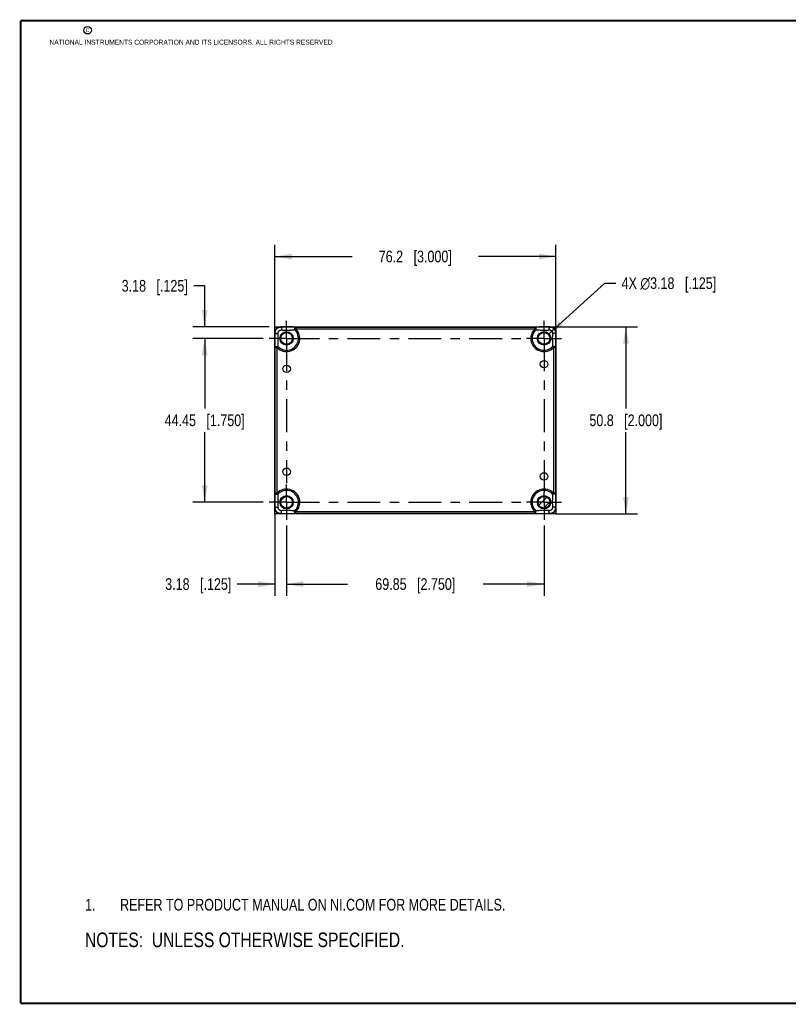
# Model space of a CAD drawing. Header units: inches. Extents: x 0.2 to 16.8, y 0.2 to 10.8.
# Tile 1 of 11: x 0.2 to 8.5, y 0.2 to 10.8. Entities that reach past the tile are written whole.
import ezdxf

# ---------------------------------------------------------------- set-up
doc = ezdxf.new("R2010")
doc.units = ezdxf.units.IN
doc.header["$LTSCALE"] = 0.935
doc.header["$MEASUREMENT"] = 0
doc.linetypes.add('CENTER', pattern=[0.6, 0.375, -0.075, 0.075, -0.075])
doc.layers.get('0').update_dxf_attribs({"linetype": 'CONTINUOUS'})
for name, color, linetype in [('02___PRT_ALL_AXES', 7, 'CONTINUOUS'), ('COSMETIC', 7, 'CONTINUOUS'), ('DETAIL', 7, 'CONTINUOUS'), ('DIMENSIONS', 7, 'CONTINUOUS')]:
    doc.layers.add(name, color=color, linetype=linetype)
doc.styles.get("Standard").update_dxf_attribs({"font": 'txt', "width": 0.8})
doc.dimstyles.new('DIMSTYLE_1', dxfattribs={"dimtxt": 0.125, "dimasz": 0.18, "dimexe": 0.125, "dimexo": 0.0625, "dimgap": 0.0625, "dimtad": 0, "dimtih": 1, "dimtoh": 1, "dimdec": 3, "dimdsep": 46, "dimtxsty": 'STANDARD', "dimblk": '_FILLED', "dimblk1": '_FILLED', "dimblk2": '_FILLED', "dimcen": 0.09, "dimadec": 0, "dimazin": 0, "dimtp": 0.001, "dimtm": 0.001, "dimtfac": 1, "dimtdec": 3, "dimtofl": 0, "dimtmove": 0, "dimatfit": 3, "dimldrblk": '_FILLED', "dimfxl": 1, "dimtolj": 1, "dimarcsym": 0})
doc.dimstyles.new('DIMSTYLE_2', dxfattribs={"dimtxt": 0.125, "dimasz": 0.18, "dimexe": 0.125, "dimexo": 0.0625, "dimgap": 0.09, "dimtad": 0, "dimtih": 1, "dimtoh": 1, "dimdec": 3, "dimdsep": 46, "dimtxsty": 'STANDARD', "dimblk": '_FILLED', "dimblk1": '_FILLED', "dimblk2": '_FILLED', "dimcen": 0.09, "dimadec": 0, "dimazin": 0, "dimtp": 0.001, "dimtm": 0.001, "dimtfac": 1, "dimtdec": 3, "dimtmove": 0, "dimatfit": 2, "dimldrblk": '_FILLED', "dimfxl": 1, "dimtolj": 1, "dimarcsym": 0})
doc.dimstyles.new('DIMSTYLE_3', dxfattribs={"dimtxt": 0.125, "dimasz": 0.18, "dimexe": 0.125, "dimexo": 0.0625, "dimgap": 0.0625, "dimtad": 0, "dimtih": 1, "dimtoh": 1, "dimdec": 3, "dimdsep": 46, "dimtxsty": 'STANDARD', "dimblk": '_FILLED', "dimblk1": '_FILLED', "dimblk2": '_FILLED', "dimcen": 0.09, "dimadec": 0, "dimazin": 0, "dimtfac": 1, "dimtdec": 3, "dimtofl": 0, "dimtmove": 0, "dimatfit": 3, "dimldrblk": '_FILLED', "dimfxl": 1, "dimtolj": 1, "dimarcsym": 0})

# ---------------------------------------------------------------- blocks, each defined once
blk = doc.blocks.new('CUSTOM_NOTE_BL0', base_point=(3.675, 1.312))
at = {"color": 2, "linetype": 'CONTINUOUS', "width": 0.8}
for s, p in [('1.', (0.938, 1.25)), ('REFER TO PRODUCT MANUAL ON NI.COM FOR MORE DETAILS.', (1.312, 1.25))]:
    blk.add_text(s, height=0.125, dxfattribs=at).set_placement(p)
blk = doc.blocks.new('_FILLED')
at = {"color": 0, "linetype": 'BYBLOCK'}
blk.add_solid([(0, 0), (-1, 0.174), (-1, -0.174)], dxfattribs=at)
blk = doc.blocks.new('*D0')
at = {"layer": 'DIMENSIONS', "color": 2, "linetype": 'CONTINUOUS'}
for p, q in [((2.841, 7.363), (2.091, 7.363)), ((2.216, 7.363), (2.216, 6.613)), ((2.216, 5.613), (2.216, 6.363)), ((2.841, 5.613), (2.091, 5.613))]:
    blk.add_line(p, q, dxfattribs=at)
at = {"layer": 'DIMENSIONS', "color": 2, "linetype": 'CONTINUOUS', "xscale": 0.18, "yscale": 0.18, "zscale": 0.18}
for p, rotation in [((2.216, 7.363), 90), ((2.216, 5.613), 270)]:
    blk.add_blockref('_FILLED', p, dxfattribs=dict(at, rotation=rotation))
at = {"layer": 'DIMENSIONS', "color": 2, "linetype": 'CONTINUOUS', "insert": (2.216, 6.551), "char_height": 0.125, "width": 1.325, "attachment_point": 2, "line_spacing_factor": 0.9}
blk.add_mtext('44.45{\\Ftxt.shx;\\W1.000000;\\H0.125000; }[1.750]', dxfattribs=at)
blk = doc.blocks.new('*D1')
at = {"layer": 'DIMENSIONS', "color": 2, "linetype": 'CONTINUOUS'}
for p, q in [((2.966, 5.486), (2.966, 4.613)), ((3.091, 5.363), (3.091, 4.613)), ((2.966, 4.738), (2.564, 4.738)), ((3.091, 4.738), (3.451, 4.738))]:
    blk.add_line(p, q, dxfattribs=at)
at = {"layer": 'DIMENSIONS', "color": 2, "linetype": 'CONTINUOUS', "xscale": 0.18, "yscale": 0.18, "zscale": 0.18}
blk.add_blockref('_FILLED', (2.966, 4.738), dxfattribs=at)
at = {"layer": 'DIMENSIONS', "color": 2, "linetype": 'CONTINUOUS', "xscale": 0.18, "yscale": 0.18, "zscale": 0.18, "rotation": 180}
blk.add_blockref('_FILLED', (3.091, 4.738), dxfattribs=at)
at = {"layer": 'DIMENSIONS', "color": 2, "linetype": 'CONTINUOUS', "insert": (2.501, 4.801), "char_height": 0.125, "width": 1.125, "attachment_point": 3, "line_spacing_factor": 0.9}
blk.add_mtext('3.18{\\Ftxt.shx;\\W1.000000;\\H0.125000; }[.125]', dxfattribs=at)
blk = doc.blocks.new('*D2')
at = {"layer": 'DIMENSIONS', "color": 2, "linetype": 'CONTINUOUS'}
for p, q in [((3.091, 5.363), (3.091, 4.613)), ((5.841, 5.363), (5.841, 4.613)), ((3.091, 4.738), (3.741, 4.738)), ((5.841, 4.738), (5.191, 4.738))]:
    blk.add_line(p, q, dxfattribs=at)
at = {"layer": 'DIMENSIONS', "color": 2, "linetype": 'CONTINUOUS', "xscale": 0.18, "yscale": 0.18, "zscale": 0.18, "rotation": 180}
blk.add_blockref('_FILLED', (3.091, 4.738), dxfattribs=at)
at = {"layer": 'DIMENSIONS', "color": 2, "linetype": 'CONTINUOUS', "xscale": 0.18, "yscale": 0.18, "zscale": 0.18}
blk.add_blockref('_FILLED', (5.841, 4.738), dxfattribs=at)
at = {"layer": 'DIMENSIONS', "color": 2, "linetype": 'CONTINUOUS', "insert": (4.466, 4.801), "char_height": 0.125, "width": 1.325, "attachment_point": 2, "line_spacing_factor": 0.9}
blk.add_mtext('69.85{\\Ftxt.shx;\\W1.000000;\\H0.125000; }[2.750]', dxfattribs=at)
blk = doc.blocks.new('*D3')
at = {"layer": 'DIMENSIONS', "color": 2, "linetype": 'CONTINUOUS'}
for p, q in [((5.887, 7.405), (6.49, 7.953)), ((6.49, 7.953), (6.608, 7.953))]:
    blk.add_line(p, q, dxfattribs=at)
at = {"layer": 'DIMENSIONS', "color": 2, "linetype": 'CONTINUOUS', "xscale": 0.18, "yscale": 0.18, "zscale": 0.18, "rotation": 222.2626127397}
blk.add_blockref('_FILLED', (5.887, 7.405), dxfattribs=at)
at = {"layer": 'DIMENSIONS', "color": 2, "linetype": 'CONTINUOUS', "insert": (6.67, 8.016), "char_height": 0.125, "width": 1.59167, "attachment_point": 1, "line_spacing_factor": 0.9}
blk.add_mtext('4X \\Fgdt;{\\Fgdt;n}\\Ftxt;3.18{\\Ftxt.shx;\\W1.000000;\\H0.125000; }[.125]', dxfattribs=at)
blk = doc.blocks.new('*D4')
at = {"layer": 'DIMENSIONS', "color": 2, "linetype": 'CONTINUOUS'}
for p, q in [((2.966, 7.491), (2.966, 8.363)), ((5.966, 7.491), (5.966, 8.363)), ((2.966, 8.238), (3.791, 8.238)), ((5.966, 8.238), (5.141, 8.238))]:
    blk.add_line(p, q, dxfattribs=at)
at = {"layer": 'DIMENSIONS', "color": 2, "linetype": 'CONTINUOUS', "xscale": 0.18, "yscale": 0.18, "zscale": 0.18, "rotation": 180}
blk.add_blockref('_FILLED', (2.966, 8.238), dxfattribs=at)
at = {"layer": 'DIMENSIONS', "color": 2, "linetype": 'CONTINUOUS', "xscale": 0.18, "yscale": 0.18, "zscale": 0.18}
blk.add_blockref('_FILLED', (5.966, 8.238), dxfattribs=at)
at = {"layer": 'DIMENSIONS', "color": 2, "linetype": 'CONTINUOUS', "insert": (4.466, 8.301), "char_height": 0.125, "width": 1.225, "attachment_point": 2, "line_spacing_factor": 0.9}
blk.add_mtext('76.2{\\Ftxt.shx;\\W1.000000;\\H0.125000; }[3.000]', dxfattribs=at)
blk = doc.blocks.new('*D5')
at = {"layer": 'DIMENSIONS', "color": 2, "linetype": 'CONTINUOUS'}
for p, q in [((5.969, 7.488), (6.841, 7.488)), ((6.716, 7.488), (6.716, 6.613)), ((6.716, 5.488), (6.716, 6.363)), ((5.969, 5.488), (6.841, 5.488))]:
    blk.add_line(p, q, dxfattribs=at)
at = {"layer": 'DIMENSIONS', "color": 2, "linetype": 'CONTINUOUS', "xscale": 0.18, "yscale": 0.18, "zscale": 0.18}
for p, rotation in [((6.716, 7.488), 90), ((6.716, 5.488), 270)]:
    blk.add_blockref('_FILLED', p, dxfattribs=dict(at, rotation=rotation))
at = {"layer": 'DIMENSIONS', "color": 2, "linetype": 'CONTINUOUS', "insert": (6.716, 6.551), "char_height": 0.125, "width": 1.225, "attachment_point": 2, "line_spacing_factor": 0.9}
blk.add_mtext('50.8{\\Ftxt.shx;\\W1.000000;\\H0.125000; }[2.000]', dxfattribs=at)
blk = doc.blocks.new('*D9')
at = {"layer": 'DIMENSIONS', "color": 2, "linetype": 'CONTINUOUS'}
for p, q in [((2.216, 7.926), (2.099, 7.926)), ((2.216, 7.488), (2.216, 7.926)), ((2.904, 7.488), (2.091, 7.488)), ((2.841, 7.363), (2.091, 7.363)), ((2.216, 7.363), (2.216, 7.003))]:
    blk.add_line(p, q, dxfattribs=at)
at = {"layer": 'DIMENSIONS', "color": 2, "linetype": 'CONTINUOUS', "xscale": 0.18, "yscale": 0.18, "zscale": 0.18}
for p, rotation in [((2.216, 7.488), 270), ((2.216, 7.363), 90)]:
    blk.add_blockref('_FILLED', p, dxfattribs=dict(at, rotation=rotation))
at = {"layer": 'DIMENSIONS', "color": 2, "linetype": 'CONTINUOUS', "insert": (2.036, 7.988), "char_height": 0.125, "width": 1.125, "attachment_point": 3, "line_spacing_factor": 0.9}
blk.add_mtext('3.18{\\Ftxt.shx;\\W1.000000;\\H0.125000; }[.125]', dxfattribs=at)
blk = doc.blocks.new('NOTES_HEADER_BL1', base_point=(3.1215, 0.9375))
at = {"layer": 'DETAIL', "color": 2, "linetype": 'CONTINUOUS', "width": 0.8}
blk.add_text('NOTES:  UNLESS OTHERWISE SPECIFIED.', height=0.156, dxfattribs=at).set_placement((0.9375, 0.8595))

msp = doc.modelspace()

# ---------------------------------------------------------------- linework, layer by layer
at = {"color": 7, "linetype": 'CONTINUOUS'}
for p, q in [((2.9661, 5.4882), (2.9661, 7.4882)), ((2.9661, 7.4882), (5.9661, 7.4882)), ((3.029, 7.4852), (3.026, 7.4882)), ((3.1879, 7.4849), (5.7442, 7.4849)), ((3.1881, 7.4849), (3.1881, 7.4652)), ((5.744, 7.4849), (5.744, 7.4652)), ((5.9031, 7.4852), (5.9061, 7.4882)), ((5.9661, 7.4882), (5.9661, 5.4882)), ((2.969, 7.4253), (2.9661, 7.4282)), ((3.1782, 7.4551), (3.1881, 7.4652)), ((3.1881, 7.4652), (5.744, 7.4652)), ((5.744, 7.4652), (5.7539, 7.4551)), ((5.9631, 7.4253), (5.9661, 7.4282)), ((2.9694, 5.7101), (2.9694, 7.2663)), ((2.9694, 7.2662), (2.9891, 7.2662)), ((2.9891, 7.2662), (2.9992, 7.2761)), ((2.9891, 5.7103), (2.9891, 7.2662)), ((5.9329, 7.2761), (5.943, 7.2662)), ((5.9627, 7.2662), (5.943, 7.2662)), ((5.943, 7.2662), (5.943, 5.7103)), ((5.9627, 7.2663), (5.9627, 5.7101)), ((2.9694, 5.7103), (2.9891, 5.7103)), ((2.9992, 5.7004), (2.9891, 5.7103)), ((5.943, 5.7103), (5.9329, 5.7004)), ((5.9627, 5.7103), (5.943, 5.7103)), ((2.969, 5.5512), (2.9661, 5.5482)), ((5.9661, 5.4882), (2.9661, 5.4882)), ((3.029, 5.4912), (3.026, 5.4882)), ((3.1881, 5.5113), (3.1782, 5.5214)), ((5.7442, 5.4916), (3.1879, 5.4916)), ((3.1881, 5.4916), (3.1881, 5.5113)), ((5.744, 5.5113), (3.1881, 5.5113)), ((5.7539, 5.5214), (5.744, 5.5113)), ((5.744, 5.4916), (5.744, 5.5113)), ((5.9031, 5.4912), (5.9061, 5.4882)), ((5.9631, 5.5512), (5.9661, 5.5482))]:
    msp.add_line(p, q, dxfattribs=at)
at = {"color": 7, "linetype": 'CONTINUOUS', "const_width": 0.02}
for points in [[(0.25, 10.7586), (0.25, 0.2586)], [(16.75, 10.7586), (0.25, 10.7586)], [(0.25, 0.2586), (16.75, 0.2586)]]:
    msp.add_lwpolyline(points, dxfattribs=at)
at = {"color": 2, "linetype": 'CONTINUOUS'}
msp.add_circle((0.9659, 10.6562), 0.0403, dxfattribs=at)
at = {"color": 7, "linetype": 'CONTINUOUS'}
for centre, radius in [((3.0911, 7.3632), 0.0712), ((3.0911, 7.3632), 0.0654), ((3.0911, 7.3632), 0.063), ((5.8411, 7.3632), 0.0712), ((5.8411, 7.3632), 0.0654), ((5.8411, 7.3632), 0.063), ((3.0911, 5.6132), 0.0712), ((5.8411, 5.6132), 0.0712), ((3.0911, 5.6132), 0.0654), ((3.0911, 5.6132), 0.063), ((5.8411, 5.6132), 0.0654), ((5.8411, 5.6132), 0.063)]:
    msp.add_circle(centre, radius, dxfattribs=at)
for centre, radius, start, end in [((3.0931, 0.5941), 6.8914, 90.01677, 90.53249), ((3.0837, -0.6671), 8.1527, 89.2671, 89.94799), ((5.8485, -0.6675), 8.153, 90.05202, 90.73289), ((5.839, 0.5941), 6.8914, 89.46751, 89.98323), ((3.0911, 7.3632), 0.1408, 223.58809, 46.41211), ((3.0911, 7.3632), 0.1266, 223.49218, 46.50818), ((5.8411, 7.3632), 0.1408, 133.58809, 316.41211), ((5.8411, 7.3632), 0.1266, 133.49227, 316.50822), ((3.0911, 5.6132), 0.1408, 313.58809, 136.41211), ((3.0911, 5.6132), 0.1266, 313.49227, 136.50822), ((5.8411, 5.6132), 0.1408, 43.58809, 226.41211), ((5.8411, 5.6132), 0.1266, 43.49218, 226.50818), ((3.0931, 12.3823), 6.8914, 269.46751, 269.98323), ((3.0837, 13.6439), 8.153, 270.05202, 270.73289), ((5.8485, 13.6436), 8.1527, 269.2671, 269.94799), ((5.839, 12.3823), 6.8914, 270.01677, 270.53249)]:
    msp.add_arc(centre, radius, start, end, dxfattribs=at)
for centre, major_axis, start_param, end_param in [((3.0261, 7.4282), (-0.0424, 0.0424), -0.7852459, 0.7852459), ((5.906, 7.4282), (0.0424, 0.0424), -0.7852459, 0.7852459), ((3.0261, 5.5482), (0.0424, 0.0424), -3.9268385, -2.3563468), ((5.906, 5.5482), (0.0424, -0.0424), -0.7852459, 0.7852459)]:
    msp.add_ellipse(centre, major_axis=major_axis, ratio=0.9996955, start_param=start_param, end_param=end_param, dxfattribs=at)
for points, knots in [([(2.969, 7.4253), (2.9691, 7.4291), (2.9698, 7.4368), (2.9727, 7.4461), (2.976, 7.4532), (2.9791, 7.4583), (2.9827, 7.4632), (2.9867, 7.4676), (2.9911, 7.4716), (2.9959, 7.4752), (3.0011, 7.4782), (3.0082, 7.4816), (3.0175, 7.4844), (3.0252, 7.4852), (3.029, 7.4852)], [0, 0, 0, 0, 0.1217868, 0.2461638, 0.3091677, 0.3725627, 0.4362151, 0.4999997, 0.5637844, 0.627437, 0.6908321, 0.753836, 0.8782129, 1, 1, 1, 1]), ([(3.029, 7.4852), (3.0294, 7.4852), (3.0303, 7.4851), (3.0315, 7.4844), (3.0327, 7.4835), (3.0338, 7.4821), (3.0348, 7.4805), (3.0357, 7.4786), (3.0364, 7.4765), (3.0371, 7.4741), (3.0375, 7.4716), (3.038, 7.4681), (3.0381, 7.4637), (3.0376, 7.4593), (3.0369, 7.456), (3.0365, 7.4544), (3.0362, 7.4537)], [0, 0, 0, 0, 0.0354049, 0.073639, 0.1163072, 0.1643663, 0.2181372, 0.2775448, 0.34212, 0.4111269, 0.4837103, 0.5588261, 0.7121035, 0.8621457, 0.9331935, 1, 1, 1, 1]), ([(3.1879, 7.4849), (3.1878, 7.4849), (3.1874, 7.4848), (3.1868, 7.4847), (3.1861, 7.4844), (3.1853, 7.4841), (3.1844, 7.4838), (3.1836, 7.4833), (3.1829, 7.4828), (3.1819, 7.4819), (3.1809, 7.4806), (3.1801, 7.4792), (3.1795, 7.478), (3.1789, 7.4766), (3.1782, 7.4748), (3.1775, 7.4725), (3.1771, 7.47), (3.1768, 7.4675), (3.1767, 7.4641), (3.1769, 7.4607), (3.1775, 7.4574), (3.178, 7.4559), (3.1782, 7.4551)], [0, 0, 0, 0, 0.0138582, 0.0324688, 0.0547552, 0.0796442, 0.1061034, 0.1331754, 0.160068, 0.1867369, 0.2409661, 0.2984273, 0.3288209, 0.3603839, 0.4265293, 0.4958701, 0.5674799, 0.6405834, 0.7144345, 0.8610023, 0.9319506, 1, 1, 1, 1]), ([(5.7443, 7.4849), (5.7448, 7.4849), (5.7458, 7.4847), (5.7472, 7.4842), (5.7486, 7.4833), (5.7499, 7.4821), (5.7511, 7.4806), (5.7522, 7.4789), (5.7531, 7.4769), (5.7542, 7.474), (5.7549, 7.4708), (5.7553, 7.4675), (5.7554, 7.4641), (5.7552, 7.4607), (5.7546, 7.4574), (5.7541, 7.4559), (5.7539, 7.4551)], [0, 0, 0, 0, 0.0418447, 0.0856002, 0.1323022, 0.182703, 0.2372167, 0.2959221, 0.3586848, 0.4251, 0.5661768, 0.6394978, 0.7135768, 0.8605716, 0.9317384, 1, 1, 1, 1]), ([(5.9031, 7.4852), (5.9027, 7.4852), (5.9018, 7.4851), (5.9006, 7.4844), (5.8994, 7.4835), (5.8983, 7.4821), (5.8973, 7.4805), (5.8964, 7.4786), (5.8957, 7.4765), (5.8951, 7.4741), (5.8946, 7.4716), (5.8942, 7.4681), (5.894, 7.4637), (5.8945, 7.4593), (5.8952, 7.456), (5.8956, 7.4544), (5.8959, 7.4537)], [0, 0, 0, 0, 0.0354032, 0.0736361, 0.1163037, 0.1643624, 0.2181331, 0.2775405, 0.3421157, 0.4111225, 0.4837059, 0.5588217, 0.7120996, 0.8621432, 0.9331921, 1, 1, 1, 1]), ([(5.9031, 7.4852), (5.9069, 7.4852), (5.9146, 7.4844), (5.9239, 7.4816), (5.9311, 7.4782), (5.9362, 7.4752), (5.941, 7.4716), (5.9454, 7.4676), (5.9495, 7.4632), (5.953, 7.4583), (5.9561, 7.4532), (5.9594, 7.4461), (5.9623, 7.4368), (5.9631, 7.4291), (5.9631, 7.4253)], [0, 0, 0, 0, 0.1217866, 0.2461632, 0.3091671, 0.3725624, 0.4362152, 0.5000001, 0.563785, 0.6274377, 0.690833, 0.7538369, 0.8782132, 1, 1, 1, 1]), ([(2.9694, 7.2663), (2.9693, 7.2785), (2.969, 7.3041), (2.9687, 7.3438), (2.9687, 7.3845), (2.9689, 7.412), (2.969, 7.4253)], [0, 0, 0, 0, 0.2301903, 0.4823155, 0.7489503, 1, 1, 1, 1]), ([(2.969, 7.4253), (2.9691, 7.4248), (2.9692, 7.424), (2.9698, 7.4227), (2.9708, 7.4216), (2.9721, 7.4205), (2.9738, 7.4195), (2.9757, 7.4186), (2.9778, 7.4179), (2.9801, 7.4172), (2.9826, 7.4168), (2.9862, 7.4163), (2.9906, 7.4162), (2.995, 7.4167), (2.9983, 7.4173), (2.9999, 7.4178), (3.0006, 7.418)], [0, 0, 0, 0, 0.0354032, 0.0736361, 0.1163037, 0.1643624, 0.2181331, 0.2775405, 0.3421157, 0.4111225, 0.4837059, 0.5588217, 0.7120996, 0.8621432, 0.9331921, 1, 1, 1, 1]), ([(2.9992, 7.2761), (2.9994, 7.2814), (2.9999, 7.2922), (3.0006, 7.3088), (3.0015, 7.3261), (3.002, 7.3412), (3.0023, 7.3537), (3.0024, 7.3633), (3.0023, 7.3729), (3.002, 7.3854), (3.0014, 7.4004), (3.0009, 7.4123), (3.0006, 7.418)], [0, 0, 0, 0, 0.1122443, 0.2285952, 0.3505524, 0.4794893, 0.5464438, 0.6143478, 0.6822454, 0.7491842, 0.8780798, 1, 1, 1, 1]), ([(3.0006, 7.418), (3.0005, 7.4203), (3.0007, 7.4248), (3.0022, 7.4305), (3.004, 7.4348), (3.0058, 7.438), (3.008, 7.441), (3.0105, 7.4438), (3.0132, 7.4463), (3.0163, 7.4485), (3.0195, 7.4503), (3.0238, 7.4521), (3.0294, 7.4535), (3.034, 7.4538), (3.0362, 7.4537)], [0, 0, 0, 0, 0.1175264, 0.2407111, 0.3042686, 0.3688918, 0.4342447, 0.4999996, 0.5657546, 0.6311077, 0.6957312, 0.759289, 0.8824734, 1, 1, 1, 1]), ([(3.0362, 7.4537), (3.0405, 7.4535), (3.0493, 7.453), (3.0628, 7.4525), (3.0768, 7.4521), (3.0862, 7.4519), (3.0911, 7.4519)], [0, 0, 0, 0, 0.235502, 0.480887, 0.7367229, 1, 1, 1, 1]), ([(3.0911, 7.4519), (3.0951, 7.4519), (3.103, 7.452), (3.1147, 7.4523), (3.1261, 7.4528), (3.1406, 7.4534), (3.1579, 7.4542), (3.1716, 7.4548), (3.1782, 7.4551)], [0, 0, 0, 0, 0.1379725, 0.2730796, 0.4037938, 0.5299386, 0.7706437, 1, 1, 1, 1]), ([(5.7539, 7.4551), (5.7606, 7.4548), (5.7742, 7.4542), (5.7915, 7.4534), (5.806, 7.4528), (5.8174, 7.4523), (5.8291, 7.452), (5.837, 7.4519), (5.8411, 7.4519)], [0, 0, 0, 0, 0.2293495, 0.4700481, 0.5961901, 0.726908, 0.8620197, 1, 1, 1, 1]), ([(5.8411, 7.4519), (5.8459, 7.4519), (5.8554, 7.4521), (5.8693, 7.4525), (5.8828, 7.453), (5.8916, 7.4535), (5.8959, 7.4537)], [0, 0, 0, 0, 0.263278, 0.5191118, 0.7644965, 1, 1, 1, 1]), ([(5.8959, 7.4537), (5.8981, 7.4538), (5.9027, 7.4535), (5.9083, 7.4521), (5.9127, 7.4503), (5.9159, 7.4485), (5.9189, 7.4463), (5.9216, 7.4438), (5.9241, 7.441), (5.9263, 7.438), (5.9281, 7.4348), (5.93, 7.4305), (5.9314, 7.4248), (5.9316, 7.4203), (5.9315, 7.418)], [0, 0, 0, 0, 0.1175262, 0.2407101, 0.3042677, 0.3688914, 0.4342447, 0.5, 0.5657552, 0.6311086, 0.6957323, 0.75929, 0.8824738, 1, 1, 1, 1]), ([(5.9315, 7.418), (5.9312, 7.4123), (5.9307, 7.4004), (5.9301, 7.3854), (5.9298, 7.3729), (5.9297, 7.3633), (5.9298, 7.3537), (5.9301, 7.3412), (5.9307, 7.3261), (5.9315, 7.3088), (5.9323, 7.2922), (5.9327, 7.2814), (5.9329, 7.2761)], [0, 0, 0, 0, 0.1219185, 0.2508127, 0.3177534, 0.3856534, 0.4535587, 0.5205135, 0.649454, 0.7714103, 0.8877578, 1, 1, 1, 1]), ([(5.9631, 7.4253), (5.9631, 7.4248), (5.9629, 7.424), (5.9623, 7.4227), (5.9613, 7.4216), (5.96, 7.4205), (5.9583, 7.4195), (5.9565, 7.4186), (5.9543, 7.4179), (5.952, 7.4172), (5.9495, 7.4168), (5.946, 7.4163), (5.9415, 7.4162), (5.9371, 7.4167), (5.9338, 7.4173), (5.9322, 7.4178), (5.9315, 7.418)], [0, 0, 0, 0, 0.035405, 0.0736391, 0.1163074, 0.1643665, 0.2181375, 0.2775451, 0.3421203, 0.4111273, 0.4837106, 0.5588264, 0.7121037, 0.8621457, 0.9331935, 1, 1, 1, 1]), ([(5.9631, 7.4253), (5.9632, 7.412), (5.9634, 7.3845), (5.9634, 7.3438), (5.9631, 7.3041), (5.9629, 7.2785), (5.9627, 7.2663)], [0, 0, 0, 0, 0.2510478, 0.5176872, 0.7698158, 1, 1, 1, 1]), ([(2.9694, 7.2665), (2.9694, 7.267), (2.9696, 7.268), (2.9701, 7.2694), (2.971, 7.2708), (2.9722, 7.2721), (2.9737, 7.2733), (2.9754, 7.2744), (2.9774, 7.2753), (2.9803, 7.2764), (2.9835, 7.2771), (2.9868, 7.2775), (2.9902, 7.2776), (2.9936, 7.2774), (2.9969, 7.2767), (2.9984, 7.2763), (2.9992, 7.2761)], [0, 0, 0, 0, 0.0418447, 0.0856002, 0.1323022, 0.1827031, 0.2372168, 0.2959222, 0.3586849, 0.4251001, 0.5661769, 0.6394979, 0.7135768, 0.8605716, 0.9317384, 1, 1, 1, 1]), ([(5.9627, 7.2663), (5.9627, 7.2665), (5.9626, 7.2669), (5.9625, 7.2675), (5.9623, 7.2682), (5.962, 7.269), (5.9616, 7.2699), (5.9611, 7.2707), (5.9606, 7.2714), (5.9597, 7.2724), (5.9585, 7.2734), (5.957, 7.2742), (5.9558, 7.2748), (5.9544, 7.2754), (5.9526, 7.2761), (5.9503, 7.2767), (5.9478, 7.2772), (5.9453, 7.2775), (5.9419, 7.2776), (5.9385, 7.2774), (5.9352, 7.2767), (5.9337, 7.2763), (5.9329, 7.2761)], [0, 0, 0, 0, 0.0138582, 0.0324688, 0.0547552, 0.0796442, 0.1061034, 0.1331754, 0.160068, 0.1867369, 0.2409661, 0.2984273, 0.3288209, 0.3603839, 0.4265293, 0.4958701, 0.5674799, 0.6405834, 0.7144345, 0.8610023, 0.9319506, 1, 1, 1, 1]), ([(2.969, 5.5512), (2.9689, 5.5645), (2.9687, 5.5919), (2.9687, 5.6327), (2.969, 5.6724), (2.9693, 5.6979), (2.9694, 5.7101)], [0, 0, 0, 0, 0.2510478, 0.5176872, 0.7698158, 1, 1, 1, 1]), ([(2.9694, 5.7101), (2.9694, 5.71), (2.9695, 5.7096), (2.9696, 5.709), (2.9698, 5.7082), (2.9701, 5.7074), (2.9705, 5.7066), (2.971, 5.7058), (2.9715, 5.705), (2.9724, 5.7041), (2.9736, 5.7031), (2.9751, 5.7023), (2.9763, 5.7016), (2.9777, 5.7011), (2.9795, 5.7004), (2.9818, 5.6997), (2.9843, 5.6992), (2.9868, 5.699), (2.9902, 5.6988), (2.9936, 5.6991), (2.9969, 5.6997), (2.9984, 5.7001), (2.9992, 5.7004)], [0, 0, 0, 0, 0.0138582, 0.0324688, 0.0547552, 0.0796442, 0.1061034, 0.1331754, 0.160068, 0.1867369, 0.2409661, 0.2984273, 0.3288209, 0.3603839, 0.4265293, 0.4958701, 0.5674799, 0.6405834, 0.7144345, 0.8610023, 0.9319506, 1, 1, 1, 1]), ([(3.0006, 5.5584), (3.0009, 5.5642), (3.0014, 5.576), (3.002, 5.5911), (3.0023, 5.6036), (3.0024, 5.6132), (3.0023, 5.6228), (3.002, 5.6353), (3.0015, 5.6503), (3.0006, 5.6677), (2.9999, 5.6843), (2.9994, 5.6951), (2.9992, 5.7004)], [0, 0, 0, 0, 0.1219185, 0.2508127, 0.3177534, 0.3856534, 0.4535587, 0.5205135, 0.649454, 0.7714103, 0.8877578, 1, 1, 1, 1]), ([(5.9329, 5.7004), (5.9327, 5.6951), (5.9323, 5.6843), (5.9315, 5.6677), (5.9307, 5.6503), (5.9301, 5.6353), (5.9298, 5.6228), (5.9297, 5.6132), (5.9298, 5.6036), (5.9301, 5.5911), (5.9307, 5.576), (5.9312, 5.5642), (5.9315, 5.5584)], [0, 0, 0, 0, 0.1122443, 0.2285952, 0.3505524, 0.4794893, 0.5464438, 0.6143478, 0.6822454, 0.7491842, 0.8780798, 1, 1, 1, 1]), ([(5.9627, 5.71), (5.9627, 5.7095), (5.9626, 5.7085), (5.962, 5.7071), (5.9611, 5.7057), (5.9599, 5.7044), (5.9585, 5.7032), (5.9567, 5.7021), (5.9548, 5.7011), (5.9518, 5.7001), (5.9486, 5.6993), (5.9453, 5.699), (5.9419, 5.6988), (5.9385, 5.6991), (5.9352, 5.6997), (5.9337, 5.7001), (5.9329, 5.7004)], [0, 0, 0, 0, 0.0418447, 0.0856002, 0.1323022, 0.1827031, 0.2372168, 0.2959222, 0.3586849, 0.4251001, 0.5661769, 0.6394979, 0.7135768, 0.8605716, 0.9317384, 1, 1, 1, 1]), ([(5.9627, 5.7101), (5.9629, 5.6979), (5.9631, 5.6724), (5.9634, 5.6327), (5.9634, 5.5919), (5.9632, 5.5645), (5.9631, 5.5512)], [0, 0, 0, 0, 0.2301903, 0.4823155, 0.7489503, 1, 1, 1, 1]), ([(2.969, 5.5512), (2.969, 5.5516), (2.9692, 5.5525), (2.9698, 5.5537), (2.9708, 5.5549), (2.9721, 5.556), (2.9738, 5.557), (2.9757, 5.5578), (2.9778, 5.5586), (2.9801, 5.5592), (2.9826, 5.5597), (2.9862, 5.5601), (2.9906, 5.5602), (2.995, 5.5598), (2.9983, 5.5591), (2.9999, 5.5587), (3.0006, 5.5584)], [0, 0, 0, 0, 0.035405, 0.0736391, 0.1163074, 0.1643665, 0.2181375, 0.2775451, 0.3421203, 0.4111273, 0.4837106, 0.5588264, 0.7121037, 0.8621457, 0.9331935, 1, 1, 1, 1]), ([(3.029, 5.4912), (3.0252, 5.4912), (3.0175, 5.492), (3.0082, 5.4949), (3.0011, 5.4982), (2.9959, 5.5013), (2.9911, 5.5048), (2.9867, 5.5089), (2.9827, 5.5133), (2.9791, 5.5181), (2.976, 5.5232), (2.9727, 5.5303), (2.9698, 5.5397), (2.9691, 5.5474), (2.969, 5.5512)], [0, 0, 0, 0, 0.1217866, 0.2461632, 0.3091671, 0.3725624, 0.4362152, 0.5000001, 0.563785, 0.6274377, 0.690833, 0.7538369, 0.8782132, 1, 1, 1, 1]), ([(3.0362, 5.5228), (3.034, 5.5227), (3.0294, 5.5229), (3.0238, 5.5243), (3.0195, 5.5262), (3.0163, 5.528), (3.0132, 5.5301), (3.0105, 5.5326), (3.008, 5.5354), (3.0058, 5.5384), (3.004, 5.5416), (3.0022, 5.546), (3.0007, 5.5516), (3.0005, 5.5562), (3.0006, 5.5584)], [0, 0, 0, 0, 0.1175262, 0.2407101, 0.3042677, 0.3688914, 0.4342447, 0.5, 0.5657552, 0.6311086, 0.6957323, 0.75929, 0.8824738, 1, 1, 1, 1]), ([(3.029, 5.4912), (3.0294, 5.4912), (3.0303, 5.4914), (3.0315, 5.492), (3.0327, 5.493), (3.0338, 5.4943), (3.0348, 5.4959), (3.0357, 5.4978), (3.0364, 5.5), (3.0371, 5.5023), (3.0375, 5.5048), (3.038, 5.5083), (3.0381, 5.5128), (3.0376, 5.5172), (3.0369, 5.5205), (3.0365, 5.522), (3.0362, 5.5228)], [0, 0, 0, 0, 0.0354032, 0.0736361, 0.1163037, 0.1643624, 0.2181331, 0.2775405, 0.3421157, 0.4111225, 0.4837059, 0.5588217, 0.7120996, 0.8621432, 0.9331921, 1, 1, 1, 1]), ([(3.0911, 5.5245), (3.0862, 5.5245), (3.0768, 5.5244), (3.0628, 5.524), (3.0493, 5.5234), (3.0405, 5.523), (3.0362, 5.5228)], [0, 0, 0, 0, 0.263278, 0.5191118, 0.7644965, 1, 1, 1, 1]), ([(3.1782, 5.5214), (3.1716, 5.5216), (3.1579, 5.5222), (3.1406, 5.523), (3.1261, 5.5237), (3.1147, 5.5241), (3.103, 5.5244), (3.0951, 5.5245), (3.0911, 5.5245)], [0, 0, 0, 0, 0.2293495, 0.4700481, 0.5961901, 0.726908, 0.8620197, 1, 1, 1, 1]), ([(3.1878, 5.4916), (3.1873, 5.4916), (3.1863, 5.4917), (3.1849, 5.4923), (3.1835, 5.4932), (3.1822, 5.4944), (3.181, 5.4958), (3.1799, 5.4976), (3.179, 5.4995), (3.1779, 5.5025), (3.1772, 5.5057), (3.1768, 5.509), (3.1767, 5.5124), (3.1769, 5.5158), (3.1775, 5.519), (3.178, 5.5206), (3.1782, 5.5214)], [0, 0, 0, 0, 0.0418447, 0.0856002, 0.1323022, 0.182703, 0.2372167, 0.2959221, 0.3586848, 0.4251, 0.5661768, 0.6394978, 0.7135768, 0.8605716, 0.9317384, 1, 1, 1, 1]), ([(5.7442, 5.4916), (5.7443, 5.4916), (5.7447, 5.4916), (5.7453, 5.4918), (5.746, 5.492), (5.7469, 5.4923), (5.7477, 5.4927), (5.7485, 5.4932), (5.7493, 5.4937), (5.7502, 5.4945), (5.7512, 5.4958), (5.752, 5.4972), (5.7526, 5.4985), (5.7532, 5.4999), (5.7539, 5.5017), (5.7546, 5.504), (5.755, 5.5064), (5.7553, 5.509), (5.7554, 5.5124), (5.7552, 5.5158), (5.7546, 5.519), (5.7541, 5.5206), (5.7539, 5.5214)], [0, 0, 0, 0, 0.0138582, 0.0324688, 0.0547552, 0.0796442, 0.1061034, 0.1331754, 0.160068, 0.1867369, 0.2409661, 0.2984273, 0.3288209, 0.3603839, 0.4265293, 0.4958701, 0.5674799, 0.6405834, 0.7144345, 0.8610023, 0.9319506, 1, 1, 1, 1]), ([(5.8411, 5.5245), (5.837, 5.5245), (5.8291, 5.5244), (5.8174, 5.5241), (5.806, 5.5237), (5.7915, 5.523), (5.7742, 5.5222), (5.7606, 5.5216), (5.7539, 5.5214)], [0, 0, 0, 0, 0.1379725, 0.2730796, 0.4037938, 0.5299386, 0.7706437, 1, 1, 1, 1]), ([(5.8959, 5.5228), (5.8916, 5.523), (5.8828, 5.5234), (5.8693, 5.524), (5.8554, 5.5244), (5.8459, 5.5245), (5.8411, 5.5245)], [0, 0, 0, 0, 0.235502, 0.480887, 0.7367229, 1, 1, 1, 1]), ([(5.9031, 5.4912), (5.9027, 5.4912), (5.9018, 5.4914), (5.9006, 5.492), (5.8994, 5.493), (5.8983, 5.4943), (5.8973, 5.4959), (5.8964, 5.4978), (5.8957, 5.5), (5.8951, 5.5023), (5.8946, 5.5048), (5.8942, 5.5083), (5.894, 5.5128), (5.8945, 5.5172), (5.8952, 5.5205), (5.8956, 5.522), (5.8959, 5.5228)], [0, 0, 0, 0, 0.0354049, 0.073639, 0.1163072, 0.1643663, 0.2181372, 0.2775448, 0.34212, 0.4111269, 0.4837103, 0.5588261, 0.7121035, 0.8621457, 0.9331935, 1, 1, 1, 1]), ([(5.9315, 5.5584), (5.9316, 5.5562), (5.9314, 5.5516), (5.93, 5.546), (5.9281, 5.5416), (5.9263, 5.5384), (5.9241, 5.5354), (5.9216, 5.5326), (5.9189, 5.5301), (5.9159, 5.528), (5.9127, 5.5262), (5.9083, 5.5243), (5.9027, 5.5229), (5.8981, 5.5227), (5.8959, 5.5228)], [0, 0, 0, 0, 0.1175264, 0.2407111, 0.3042686, 0.3688918, 0.4342447, 0.4999996, 0.5657546, 0.6311077, 0.6957312, 0.759289, 0.8824734, 1, 1, 1, 1]), ([(5.9631, 5.5512), (5.9631, 5.5474), (5.9623, 5.5397), (5.9594, 5.5303), (5.9561, 5.5232), (5.953, 5.5181), (5.9495, 5.5133), (5.9454, 5.5089), (5.941, 5.5048), (5.9362, 5.5013), (5.9311, 5.4982), (5.9239, 5.4949), (5.9146, 5.492), (5.9069, 5.4912), (5.9031, 5.4912)], [0, 0, 0, 0, 0.1217868, 0.2461638, 0.3091677, 0.3725627, 0.4362151, 0.4999997, 0.5637844, 0.627437, 0.6908321, 0.753836, 0.8782129, 1, 1, 1, 1]), ([(5.9631, 5.5512), (5.9631, 5.5516), (5.9629, 5.5525), (5.9623, 5.5537), (5.9613, 5.5549), (5.96, 5.556), (5.9583, 5.557), (5.9565, 5.5578), (5.9543, 5.5586), (5.952, 5.5592), (5.9495, 5.5597), (5.946, 5.5601), (5.9415, 5.5602), (5.9371, 5.5598), (5.9338, 5.5591), (5.9322, 5.5587), (5.9315, 5.5584)], [0, 0, 0, 0, 0.0354032, 0.0736361, 0.1163037, 0.1643624, 0.2181331, 0.2775405, 0.3421157, 0.4111225, 0.4837059, 0.5588217, 0.7120996, 0.8621432, 0.9331921, 1, 1, 1, 1])]:
    msp.add_open_spline(points, degree=3, knots=knots, dxfattribs=at)
at = {"layer": '02___PRT_ALL_AXES', "color": 7, "linetype": 'CENTER'}
for p, q in [((3.0911, 7.3632), (3.0911, 7.5507)), ((5.8411, 7.3632), (5.8411, 7.5507)), ((3.0911, 7.3632), (2.9036, 7.3632)), ((3.0911, 7.3632), (3.0911, 5.8161)), ((3.0911, 7.3632), (5.6536, 7.3632)), ((5.8411, 7.3632), (5.6536, 7.3632)), ((5.8411, 7.3632), (6.0286, 7.3632)), ((5.8411, 7.3632), (5.8411, 5.7192)), ((3.0911, 5.6132), (3.0911, 5.8007)), ((5.8411, 5.6132), (5.8411, 5.7192)), ((3.0911, 5.6132), (2.9036, 5.6132)), ((3.0911, 5.6132), (3.0911, 5.4257)), ((3.0911, 5.6132), (5.6536, 5.6132)), ((5.8411, 5.6132), (5.6536, 5.6132)), ((5.8411, 5.6132), (6.0286, 5.6132)), ((5.8411, 5.6132), (5.8411, 5.4257))]:
    msp.add_line(p, q, dxfattribs=at)
at = {"layer": '02___PRT_ALL_AXES', "color": 7, "linetype": 'CONTINUOUS'}
for centre, radius in [((3.0911, 7.3632), 0.0625), ((5.8411, 7.3632), 0.0625), ((3.0911, 7.0382), 0.0403), ((5.8411, 7.0882), 0.0403), ((3.0911, 5.9382), 0.0403), ((5.8411, 5.8882), 0.0403), ((3.0911, 5.6132), 0.0625), ((5.8411, 5.6132), 0.0625)]:
    msp.add_circle(centre, radius, dxfattribs=at)
at = {"layer": 'COSMETIC', "color": 4, "linetype": 'CONTINUOUS'}
for p, q in [((2.9661, 5.4882), (2.9661, 7.4882)), ((2.9661, 7.4882), (5.9661, 7.4882)), ((5.9661, 7.4882), (5.9661, 5.4882)), ((5.9661, 5.4882), (2.9661, 5.4882))]:
    msp.add_line(p, q, dxfattribs=at)
at = {"layer": 'COSMETIC', "color": 2, "linetype": 'CONTINUOUS'}
for p, q in [((3.0309, 5.6297), (3.0751, 5.6739)), ((5.7875, 5.5822), (5.8723, 5.667)), ((5.837, 5.5508), (5.9034, 5.6173))]:
    msp.add_line(p, q, dxfattribs=at)

# ---------------------------------------------------------------- block references
at = {"color": 2, "linetype": 'CONTINUOUS'}
msp.add_blockref('CUSTOM_NOTE_BL0', (3.6751, 1.3124), dxfattribs=at)
at = {"layer": 'DETAIL', "color": 2, "linetype": 'CONTINUOUS'}
msp.add_blockref('NOTES_HEADER_BL1', (3.1215, 0.9375), dxfattribs=at)

# ---------------------------------------------------------------- texts
at = {"color": 2, "linetype": 'CONTINUOUS', "char_height": 0.053, "attachment_point": 1, "line_spacing_factor": 0.9}
for s, insert, width in [('c', (0.946, 10.6893), 0.0424), ('NATIONAL INSTRUMENTS CORPORATION AND ITS LICENSORS. ALL RIGHTS RESERVED', (0.5583, 10.5546), 3.0104)]:
    msp.add_mtext(s, dxfattribs=dict(at, insert=insert, width=width))

# ---------------------------------------------------------------- dimensions: what is measured, and where the dimension line sits
at = {"layer": 'DIMENSIONS', "color": 2, "linetype": 'CONTINUOUS'}
for base, p1, p2, angle, dimstyle, picture, middle in [((2.9661, 8.2382), (5.9661, 7.4282), (2.9661, 7.4282), 180, 'DIMSTYLE_3', '*D4', (4.4661, 8.2382)), ((2.2161, 7.4882), (2.9036, 7.3632), (2.9661, 7.4882), 90, 'DIMSTYLE_1', '*D9', (1.4736, 7.9257)), ((6.7161, 5.4882), (5.9061, 7.4882), (5.9061, 5.4882), 270, 'DIMSTYLE_3', '*D5', (6.7161, 6.4882)), ((2.2161, 7.3632), (2.9036, 5.6132), (2.9036, 7.3632), 90, 'DIMSTYLE_1', '*D0', (2.2161, 6.4882)), ((2.9661, 4.7382), (3.0911, 5.4257), (2.9661, 5.5482), 180, 'DIMSTYLE_1', '*D1', (1.9389, 4.7382))]:
    dim = msp.add_linear_dim(base=base, p1=p1, p2=p2, angle=angle, dimstyle=dimstyle, dxfattribs=at)
    dim.commit()
    dim.dimension.update_dxf_attribs({"geometry": picture, "text_midpoint": middle, "dimtype": 160})
dim = msp.add_diameter_dim_2p(p1=(5.8873, 7.4053), p2=(5.7948, 7.3212), text='4X %%c<>', dimstyle='DIMSTYLE_2', override={"dimpost": '<>'}, dxfattribs=at)
dim.commit()
dim.dimension.update_dxf_attribs({"geometry": '*D3', "text_midpoint": (7.466, 7.9531), "dimtype": 163})
dim = msp.add_linear_dim(base=(5.8411, 4.7382), p1=(3.0911, 5.4257), p2=(5.8411, 5.4257), dimstyle='DIMSTYLE_1', dxfattribs=at)
dim.commit()
dim.dimension.update_dxf_attribs({"geometry": '*D2', "text_midpoint": (4.4661, 4.7382), "dimtype": 160})

doc.saveas('drawing.dxf')
